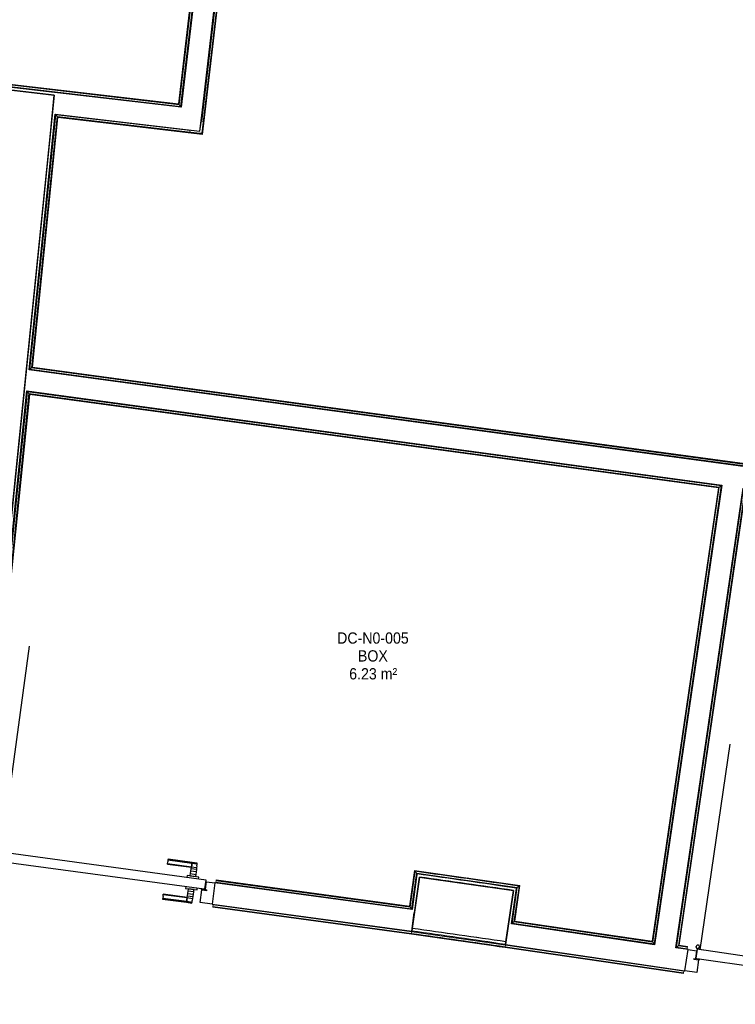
# Model space of a CAD drawing. Header units: millimetres. Extents: x -2845 to 74565, y -36590 to 13748.
# Tile 22 of 37: x 47525 to 50703, y -22178 to -17807. Entities that reach past the tile are written whole.
import ezdxf

# ---------------------------------------------------------------- set-up
doc = ezdxf.new("R2010")
doc.units = ezdxf.units.MM
for name, color, linetype, lineweight in [('A-DETL-GENF', 7, 'Continuous', 18), ('A-DOOR', 7, 'Continuous', 25), ('A-FLOR', 7, 'Continuous', 25), ('A-FLOR-HRAL', 7, 'Continuous', 18), ('A-WALL', 7, 'Continuous', 25), ('ESPACE', 7, 'Continuous', 30), ('I-WALL', 7, 'Continuous', 25), ('Q-SPCQ', 7, 'Continuous', 18)]:
    doc.layers.add(name, color=color, linetype=linetype, lineweight=lineweight)
doc.styles.add('Arial_3', font='arial.ttf', dxfattribs={"width": 0.9, "height": 50})

# ---------------------------------------------------------------- blocks, each defined once
blk = doc.blocks.new('B02_DC_STR_rvt-1-2021_015_1111_DCE_1_50_N0 FINI_CFO_CDC')
at = {"layer": 'A-WALL'}
for p, q in [((-3868.7, -21612.9), (-3900.9, -21840.7)), ((-3484.3, -21900), (-3451.6, -21672.3))]:
    blk.add_line(p, q, dxfattribs=at)
for radius in [184668.5, 184438.5]:
    blk.add_arc((-29704.5, -204465.3), radius, 81.827018, 81.957738, dxfattribs=at)
at = {"layer": 'I-WALL'}
for p, q in [((-5490.2, -18142.6), (-7325.9, -17927.6)), ((-5507.4, -18311.7), (-5490.2, -18142.6)), ((-5873.5, -21901), (-5507.4, -18311.7))]:
    blk.add_line(p, q, dxfattribs=at)
blk = doc.blocks.new('PRT_SIMPLE_HUI_58x68x48 - PRT_BOIS_1V_930x2040x40-552384-2021_015_1111_DCE_1_50_N0 FINI_CFO_CDC')
at = {"layer": 'A-DETL-GENF', "lineweight": 25}
h = blk.add_hatch(color=256, dxfattribs=at)
h.paths.add_polyline_path([(-483.8, -9.7), (-485.1, -11.7), (-496.5, -13.2), (-500.5, -13.7), (-500.5, -14.5), (-495.1, -14.4), (-483.8, -12.8), (-483.8, -10.4)])
h.paths.add_polyline_path([(-508.5, -8), (-508, -11.5), (-502, -11.1), (-502.2, -10.2), (-505.2, -10.2), (-505.2, -9.3), (-488.3, -9.5), (-485.1, -10.6), (-483.8, -9.7), (-488.9, -8), (-505.4, -8)])
h = blk.add_hatch(color=256, dxfattribs=at)
h.paths.add_polyline_path([(413.8, -9.7), (413.8, -12.8), (426.2, -14.5), (430.5, -14.5), (430.3, -13.2), (425.8, -13.2), (415.1, -11.7), (414.5, -10.7)])
h.paths.add_polyline_path([(418.5, -8), (413.8, -9.7), (415.1, -10.6), (418.7, -9.3), (435.2, -9.8), (435.2, -10.2), (432, -10.7), (432, -11.5), (438.5, -11.5), (438.5, -8), (418.5, -8)])
at = {"layer": 'A-DETL-GENF'}
for p, q in [((-488.5, -8), (-508.5, -8)), ((-508.5, -8), (-508.5, -11.5)), ((-508.5, -11.5), (-502, -11.5)), ((-505.2, -10.2), (-505.2, -9.3)), ((-505.2, -9.3), (-488.7, -9.3)), ((-502, -10.2), (-505.2, -10.2)), ((-502, -11.5), (-502, -10.2)), ((-496.1, -13.2), (-500.5, -13.2)), ((-500.5, -13.2), (-500.5, -14.5)), ((-500.5, -14.5), (-496, -14.5)), ((-485.1, -11.7), (-496.1, -13.2)), ((-496, -14.5), (-483.8, -12.8)), ((-488.7, -9.3), (-485.1, -10.6)), ((-483.8, -9.7), (-488.5, -8)), ((-485.1, -10.6), (-485.1, -11.7)), ((-483.8, -12.8), (-483.8, -9.7)), ((418.5, -8), (413.8, -9.7)), ((413.8, -9.7), (413.8, -12.8)), ((413.8, -12.8), (426, -14.5)), ((415.1, -10.6), (418.7, -9.3)), ((415.1, -11.7), (415.1, -10.6)), ((426.1, -13.2), (415.1, -11.7)), ((438.5, -8), (418.5, -8)), ((418.7, -9.3), (435.2, -9.3)), ((426, -14.5), (430.5, -14.5)), ((430.5, -13.2), (426.1, -13.2)), ((430.5, -14.5), (430.5, -13.2)), ((435.2, -10.2), (432, -10.2)), ((432, -10.2), (432, -11.5)), ((432, -11.5), (438.5, -11.5)), ((435.2, -9.3), (435.2, -10.2)), ((438.5, -11.5), (438.5, -8))]:
    blk.add_line(p, q, dxfattribs=at)
at = {"layer": 'A-DOOR'}
for p, q in [((-427.1, 55), (-450.6, 55)), ((-450.6, 55), (-450.6, 54.5)), ((-450.6, 54.5), (-450.6, 50.4)), ((-427.1, 54.5), (-450.6, 54.5)), ((-450.6, 50.4), (-450.6, 43.3)), ((-427.1, 50.4), (-450.6, 50.4)), ((-319.6, 55), (-427.1, 55)), ((-427.1, 55), (-427.1, 54.5)), ((-427.1, 54.5), (-427.1, 55)), ((-427.1, 54.5), (-427.1, 50.4)), ((-319.6, 54.5), (-427.1, 54.5)), ((-427.1, 50.4), (-427.1, 54.5)), ((-427.1, 50.4), (-427.1, 43.3)), ((-319.6, 50.4), (-427.1, 50.4)), ((-427.1, 43.3), (-427.1, 50.4)), ((-319.6, 54.5), (-319.6, 55)), ((-319.6, 50.4), (-319.6, 54.5)), ((-319.6, 43.3), (-319.6, 50.4)), ((-450.6, 34), (-450.6, 43.3)), ((-450.6, 25.6), (-450.6, 34)), ((-427.1, 34), (-450.6, 34)), ((-450.6, 15.2), (-450.6, 25.6)), ((-427.1, 25.6), (-450.6, 25.6)), ((-450.6, 4.4), (-450.6, 15.2)), ((-427.1, 15.2), (-450.6, 15.2)), ((-450.6, -4), (-450.6, 4.4)), ((-450.6, 4.4), (-427.1, 4.4)), ((-427.1, 34), (-427.1, 43.3)), ((-427.1, 43.3), (-427.1, 34)), ((-427.1, 32.8), (-427.1, 34)), ((-319.6, 34), (-427.1, 34)), ((-427.1, 34), (-427.1, 25.6)), ((-427.1, 32.8), (-319.6, 32.8)), ((-427.1, 25.6), (-427.1, 15.2)), ((-427.1, 15.2), (-427.1, 4.4)), ((-427.1, 4.4), (-427.1, -4)), ((-319.6, 43.3), (-319.6, 34)), ((-319.6, 34), (-319.6, 32.8)), ((-499.5, -14.5), (-499.5, -54.5)), ((426, -14.5), (-496, -14.5)), ((-465.6, -5.5), (-465.6, -14.5)), ((-413.4, -5.5), (-465.6, -5.5)), ((-450.6, -4), (-450.6, -5)), ((-450.6, -5), (-427.1, -5)), ((-427.1, -5), (-427.1, -4)), ((-413.4, -14.5), (-413.4, -5.5)), ((430.5, -54.5), (430.5, -14.5)), ((-499.5, -54.5), (430.5, -54.5)), ((-465.6, -54.5), (-465.6, -63.5)), ((-465.6, -63.5), (-413.4, -63.5)), ((-427.1, -64), (-450.6, -64)), ((-450.6, -64), (-450.6, -65)), ((-450.6, -73.4), (-450.6, -65)), ((-450.6, -84.2), (-450.6, -73.4)), ((-427.1, -73.4), (-450.6, -73.4)), ((-450.6, -94.6), (-450.6, -84.2)), ((-450.6, -84.2), (-427.1, -84.2)), ((-427.1, -65), (-427.1, -64)), ((-427.1, -65), (-427.1, -73.4)), ((-427.1, -73.4), (-427.1, -84.2)), ((-427.1, -84.2), (-427.1, -94.6)), ((-413.4, -63.5), (-413.4, -54.5)), ((417, -54.5), (417, -977.5)), ((-450.6, -103), (-450.6, -94.6)), ((-450.6, -94.6), (-427.1, -94.6)), ((-450.6, -112.3), (-450.6, -103)), ((-450.6, -103), (-427.1, -103)), ((-450.6, -112.3), (-450.6, -119.4)), ((-450.6, -119.4), (-450.6, -123.5)), ((-450.6, -119.4), (-427.1, -119.4)), ((-450.6, -123.5), (-450.6, -124)), ((-450.6, -123.5), (-427.1, -123.5)), ((-450.6, -124), (-427.1, -124)), ((-427.1, -94.6), (-427.1, -103)), ((-427.1, -103), (-427.1, -101.8)), ((-319.6, -101.8), (-427.1, -101.8)), ((-427.1, -112.3), (-427.1, -103)), ((-427.1, -103), (-319.6, -103)), ((-427.1, -103), (-427.1, -112.3)), ((-427.1, -112.3), (-427.1, -119.4)), ((-427.1, -119.4), (-427.1, -112.3)), ((-427.1, -119.4), (-427.1, -123.5)), ((-427.1, -119.4), (-319.6, -119.4)), ((-427.1, -123.5), (-427.1, -119.4)), ((-427.1, -123.5), (-427.1, -124)), ((-427.1, -123.5), (-319.6, -123.5)), ((-427.1, -124), (-427.1, -123.5)), ((-427.1, -124), (-319.6, -124)), ((-319.6, -101.8), (-319.6, -103)), ((-319.6, -103), (-319.6, -112.3)), ((-319.6, -119.4), (-319.6, -112.3)), ((-319.6, -123.5), (-319.6, -119.4)), ((-319.6, -124), (-319.6, -123.5))]:
    blk.add_line(p, q, dxfattribs=at)
for radius, start, end in [(9.12, 155.8208, 180), (9.12, 180, 203.8417), (7.5, 360, 180), (7.5, 180, 360), (7.5, 180, 240), (7.5, 135, 165), (9.12, 111.9887, 120), (9.12, 240, 248.0113), (7.5, 60, 120), (7.5, 270, 0), (9.12, 60, 65.9288), (7.5, 0, 30), (9.12, 0, 24.1792)]:
    blk.add_arc((429, -65.5), radius, start, end, dxfattribs=at)
at = {"layer": 'Q-SPCQ'}
for p, q in [((430.5, -40.5), (430.5, -54.5)), ((430.5, -54.5), (403.5, -54.5))]:
    blk.add_line(p, q, dxfattribs=at)
blk = doc.blocks.new('PRT_SIMPLE_HUI_58x68x48 - PRT_BOIS_1V_930x2040x40-552386-2021_015_1111_DCE_1_50_N0 FINI_CFO_CDC')
at = {"layer": 'A-DETL-GENF', "lineweight": 25}
h = blk.add_hatch(color=256, dxfattribs=at)
h.paths.add_polyline_path([(-483.8, -9.7), (-485.1, -11.7), (-496.2, -13.2), (-500.5, -13.2), (-500.5, -14.5), (-495.9, -14.5), (-483.8, -12.8), (-483.8, -10.4)])
h.paths.add_polyline_path([(-508.5, -8), (-508, -11.5), (-502, -11.2), (-502.2, -10.2), (-505.2, -10.2), (-505.2, -9.3), (-488.3, -9.5), (-485.1, -10.6), (-483.8, -9.7), (-488.9, -8), (-505.4, -8)])
h = blk.add_hatch(color=256, dxfattribs=at)
h.paths.add_polyline_path([(413.8, -9.7), (413.8, -12.8), (426.2, -14.5), (430.5, -14.5), (430.3, -13.2), (425.8, -13.2), (415.1, -11.7), (414.5, -10.7)])
h.paths.add_polyline_path([(418.5, -8), (413.8, -9.7), (415.1, -10.6), (418.7, -9.3), (435.2, -9.8), (435.2, -10.2), (432, -10.7), (432, -11.5), (438.5, -11.5), (438.5, -8), (418.5, -8)])
at = {"layer": 'A-DETL-GENF'}
for p, q in [((-488.5, -8), (-508.5, -8)), ((-508.5, -8), (-508.5, -11.5)), ((-508.5, -11.5), (-502, -11.5)), ((-505.2, -10.2), (-505.2, -9.3)), ((-505.2, -9.3), (-488.7, -9.3)), ((-502, -10.2), (-505.2, -10.2)), ((-502, -11.5), (-502, -10.2)), ((-496.1, -13.2), (-500.5, -13.2)), ((-500.5, -13.2), (-500.5, -14.5)), ((-500.5, -14.5), (-496, -14.5)), ((-485.1, -11.7), (-496.1, -13.2)), ((-496, -14.5), (-483.8, -12.8)), ((-488.7, -9.3), (-485.1, -10.6)), ((-483.8, -9.7), (-488.5, -8)), ((-485.1, -10.6), (-485.1, -11.7)), ((-483.8, -12.8), (-483.8, -9.7)), ((418.5, -8), (413.8, -9.7)), ((413.8, -9.7), (413.8, -12.8)), ((413.8, -12.8), (426, -14.5)), ((415.1, -10.6), (418.7, -9.3)), ((415.1, -11.7), (415.1, -10.6)), ((426.1, -13.2), (415.1, -11.7)), ((438.5, -8), (418.5, -8)), ((418.7, -9.3), (435.2, -9.3)), ((426, -14.5), (430.5, -14.5)), ((430.5, -13.2), (426.1, -13.2)), ((430.5, -14.5), (430.5, -13.2)), ((435.2, -10.2), (432, -10.2)), ((432, -10.2), (432, -11.5)), ((432, -11.5), (438.5, -11.5)), ((435.2, -9.3), (435.2, -10.2)), ((438.5, -11.5), (438.5, -8))]:
    blk.add_line(p, q, dxfattribs=at)
at = {"layer": 'A-DOOR'}
for p, q in [((-427.1, 55), (-450.6, 55)), ((-450.6, 55), (-450.6, 54.5)), ((-450.6, 54.5), (-450.6, 50.4)), ((-427.1, 54.5), (-450.6, 54.5)), ((-450.6, 50.4), (-450.6, 43.3)), ((-427.1, 50.4), (-450.6, 50.4)), ((-319.6, 55), (-427.1, 55)), ((-427.1, 55), (-427.1, 54.5)), ((-427.1, 54.5), (-427.1, 55)), ((-427.1, 54.5), (-427.1, 50.4)), ((-319.6, 54.5), (-427.1, 54.5)), ((-427.1, 50.4), (-427.1, 54.5)), ((-427.1, 50.4), (-427.1, 43.3)), ((-319.6, 50.4), (-427.1, 50.4)), ((-427.1, 43.3), (-427.1, 50.4)), ((-319.6, 54.5), (-319.6, 55)), ((-319.6, 50.4), (-319.6, 54.5)), ((-319.6, 43.3), (-319.6, 50.4)), ((-450.6, 34), (-450.6, 43.3)), ((-450.6, 25.6), (-450.6, 34)), ((-427.1, 34), (-450.6, 34)), ((-450.6, 15.2), (-450.6, 25.6)), ((-427.1, 25.6), (-450.6, 25.6)), ((-450.6, 4.4), (-450.6, 15.2)), ((-427.1, 15.2), (-450.6, 15.2)), ((-450.6, -4), (-450.6, 4.4)), ((-450.6, 4.4), (-427.1, 4.4)), ((-427.1, 34), (-427.1, 43.3)), ((-427.1, 43.3), (-427.1, 34)), ((-427.1, 32.8), (-427.1, 34)), ((-319.6, 34), (-427.1, 34)), ((-427.1, 34), (-427.1, 25.6)), ((-427.1, 32.8), (-319.6, 32.8)), ((-427.1, 25.6), (-427.1, 15.2)), ((-427.1, 15.2), (-427.1, 4.4)), ((-427.1, 4.4), (-427.1, -4)), ((-319.6, 43.3), (-319.6, 34)), ((-319.6, 34), (-319.6, 32.8)), ((-499.5, -14.5), (-499.5, -54.5)), ((426, -14.5), (-496, -14.5)), ((-465.6, -5.5), (-465.6, -14.5)), ((-413.4, -5.5), (-465.6, -5.5)), ((-450.6, -4), (-450.6, -5)), ((-450.6, -5), (-427.1, -5)), ((-427.1, -5), (-427.1, -4)), ((-413.4, -14.5), (-413.4, -5.5)), ((430.5, -54.5), (430.5, -14.5)), ((-499.5, -54.5), (430.5, -54.5)), ((-465.6, -54.5), (-465.6, -63.5)), ((-465.6, -63.5), (-413.4, -63.5)), ((-427.1, -64), (-450.6, -64)), ((-450.6, -64), (-450.6, -65)), ((-450.6, -73.4), (-450.6, -65)), ((-450.6, -84.2), (-450.6, -73.4)), ((-427.1, -73.4), (-450.6, -73.4)), ((-450.6, -94.6), (-450.6, -84.2)), ((-450.6, -84.2), (-427.1, -84.2)), ((-427.1, -65), (-427.1, -64)), ((-427.1, -65), (-427.1, -73.4)), ((-427.1, -73.4), (-427.1, -84.2)), ((-427.1, -84.2), (-427.1, -94.6)), ((-413.4, -63.5), (-413.4, -54.5)), ((417, -54.5), (417, -977.5)), ((-450.6, -103), (-450.6, -94.6)), ((-450.6, -94.6), (-427.1, -94.6)), ((-450.6, -112.3), (-450.6, -103)), ((-450.6, -103), (-427.1, -103)), ((-450.6, -112.3), (-450.6, -119.4)), ((-450.6, -119.4), (-450.6, -123.5)), ((-450.6, -119.4), (-427.1, -119.4)), ((-450.6, -123.5), (-450.6, -124)), ((-450.6, -123.5), (-427.1, -123.5)), ((-450.6, -124), (-427.1, -124)), ((-427.1, -94.6), (-427.1, -103)), ((-427.1, -103), (-427.1, -101.8)), ((-319.6, -101.8), (-427.1, -101.8)), ((-427.1, -112.3), (-427.1, -103)), ((-427.1, -103), (-319.6, -103)), ((-427.1, -103), (-427.1, -112.3)), ((-427.1, -112.3), (-427.1, -119.4)), ((-427.1, -119.4), (-427.1, -112.3)), ((-427.1, -119.4), (-427.1, -123.5)), ((-427.1, -119.4), (-319.6, -119.4)), ((-427.1, -123.5), (-427.1, -119.4)), ((-427.1, -123.5), (-427.1, -124)), ((-427.1, -123.5), (-319.6, -123.5)), ((-427.1, -124), (-427.1, -123.5)), ((-427.1, -124), (-319.6, -124)), ((-319.6, -101.8), (-319.6, -103)), ((-319.6, -103), (-319.6, -112.3)), ((-319.6, -119.4), (-319.6, -112.3)), ((-319.6, -123.5), (-319.6, -119.4)), ((-319.6, -124), (-319.6, -123.5))]:
    blk.add_line(p, q, dxfattribs=at)
for radius, start, end in [(9.12, 155.8208, 180), (9.12, 180, 204.1792), (7.5, 360, 180), (7.5, 180, 360), (7.5, 180, 240), (7.5, 135, 165), (9.12, 111.9887, 120), (9.12, 240, 248.0113), (7.5, 60, 120), (7.5, 270, 299.3666), (9.12, 60, 68.0113), (7.5, 300, 0), (7.5, 0, 30), (9.12, 0, 24.1792)]:
    blk.add_arc((429, -65.5), radius, start, end, dxfattribs=at)
at = {"layer": 'Q-SPCQ'}
for p, q in [((430.5, -40.5), (430.5, -54.5)), ((430.5, -54.5), (403.5, -54.5))]:
    blk.add_line(p, q, dxfattribs=at)
blk = doc.blocks.new('Garde-corps - Garde-corps-505843-2021_015_1111_DCE_1_50_N0 FINI_CFO_CDC')
at = {"layer": 'A-FLOR-HRAL'}
for p, q in [((-4600.3, -15294.7), (-4938.3, -18181)), ((-4598.5, -15293.3), (-4936.9, -18182.8)), ((-4596.6, -15291.7), (-4935.4, -18184.8)), ((-4588.7, -15285.5), (-4929.1, -18192.7)), ((-4938.3, -18181), (-7517.9, -17878.9)), ((-4936.9, -18182.8), (-7516.5, -17880.7)), ((-4935.4, -18184.8), (-7514.9, -17882.7)), ((-4929.1, -18192.7), (-7508.6, -17890.6)), ((-4935.4, -18184.8), (-4929.1, -18192.7))]:
    blk.add_line(p, q, dxfattribs=at)
for points, knots in [([(-4938.3, -18181), (-4938.3, -18181), (-4938.3, -18181), (-4938.2, -18181.2), (-4938.1, -18181.3), (-4937.9, -18181.5), (-4937.8, -18181.7), (-4937.7, -18181.8), (-4937.6, -18182), (-4937.4, -18182.1), (-4937.3, -18182.2), (-4937.2, -18182.4), (-4937.1, -18182.5), (-4937, -18182.7), (-4936.9, -18182.8), (-4936.9, -18182.8)], [0.1, 0.1, 0.1, 0.1, 0.2, 0.3, 0.4, 0.475, 0.55, 0.6, 0.65, 0.7, 0.75, 0.8, 0.85, 0.9, 1, 1, 1, 1]), ([(-4929.1, -18192.7), (-4929.1, -18192.7), (-4929.1, -18192.7), (-4928.9, -18192.9), (-4928.8, -18193.1), (-4928.6, -18193.3), (-4928.5, -18193.5), (-4928.3, -18193.7), (-4928.1, -18194), (-4927.8, -18194.3), (-4927.6, -18194.5), (-4927.4, -18194.8), (-4927.1, -18195.3), (-4926.7, -18195.7), (-4926.5, -18196)], [0, 0, 0, 0, 0.166667, 0.25, 0.333333, 0.416667, 0.458333, 0.5, 0.583333, 0.666667, 0.708333, 0.75, 0.833333, 1, 1, 1, 1])]:
    blk.add_open_spline(points, degree=3, knots=knots, dxfattribs=at)
blk = doc.blocks.new('Garde-corps - Garde-corps-506028-2021_015_1111_DCE_1_50_N0 FINI_CFO_CDC')
at = {"layer": 'A-FLOR-HRAL'}
for p, q in [((-4835.2, -18259), (-4488.4, -15297.9)), ((-4834.3, -18312.6), (-4482.2, -15305.8)), ((-4832.8, -18314.6), (-4480.6, -15307.8)), ((-4831.3, -18316.4), (-4479.2, -15309.6)), ((-5598.6, -19358), (-5483.4, -18229.4)), ((-5590.8, -19351.9), (-5477.1, -18237.4)), ((-5588.9, -19350.4), (-5475.5, -18239.3)), ((-5587.1, -19348.9), (-5474.1, -18241.1)), ((-5483.4, -18229.4), (-4886.2, -18299.4)), ((-5477.1, -18237.4), (-5483.4, -18229.4)), ((-5477.1, -18237.4), (-4834.3, -18312.6)), ((-5475.5, -18239.3), (-4832.8, -18314.6)), ((-5474.1, -18241.1), (-4831.3, -18316.4)), ((-4834.3, -18312.6), (-4837, -18309.2)), ((-5590.8, -19351.9), (-5598.6, -19358)), ((-181.9, -20091.9), (-5598.6, -19358)), ((-180.3, -20084.9), (-5590.8, -19351.9)), ((-158.4, -20086.1), (-5588.9, -19350.4)), ((-158.2, -20084.5), (-5587.1, -19348.9))]:
    blk.add_line(p, q, dxfattribs=at)
for points, knots in [([(-5483.4, -18229.4), (-5483.4, -18229.4), (-5483.5, -18229.4), (-5483.6, -18229.2), (-5483.8, -18229), (-5483.9, -18228.8), (-5484.1, -18228.6), (-5484.3, -18228.4), (-5484.5, -18228.1), (-5484.7, -18227.8), (-5484.9, -18227.6), (-5485.1, -18227.3), (-5485.5, -18226.8), (-5485.9, -18226.4), (-5486.1, -18226.1)], [0, 0, 0, 0, 0.166667, 0.25, 0.333333, 0.416667, 0.458333, 0.5, 0.583333, 0.666667, 0.708333, 0.75, 0.833333, 1, 1, 1, 1]), ([(-5474.1, -18241.1), (-5474.1, -18241.1), (-5474.1, -18241.1), (-5474.2, -18241), (-5474.3, -18240.8), (-5474.5, -18240.6), (-5474.6, -18240.4), (-5474.7, -18240.3), (-5474.8, -18240.1), (-5474.9, -18240), (-5475.1, -18239.9), (-5475.2, -18239.7), (-5475.3, -18239.6), (-5475.4, -18239.5), (-5475.5, -18239.4), (-5475.5, -18239.3)], [0.1, 0.1, 0.1, 0.1, 0.2, 0.3, 0.4, 0.475, 0.55, 0.6, 0.65, 0.7, 0.75, 0.8, 0.85, 0.9, 1, 1, 1, 1]), ([(-4831.3, -18316.4), (-4831.3, -18316.4), (-4831.4, -18316.4), (-4831.5, -18316.2), (-4831.6, -18316.1), (-4831.7, -18315.9), (-4831.9, -18315.7), (-4832, -18315.6), (-4832.1, -18315.4), (-4832.2, -18315.3), (-4832.3, -18315.1), (-4832.4, -18315), (-4832.5, -18314.9), (-4832.6, -18314.7), (-4832.7, -18314.6), (-4832.8, -18314.6)], [0.1, 0.1, 0.1, 0.1, 0.2, 0.3, 0.4, 0.475, 0.55, 0.6, 0.65, 0.7, 0.75, 0.8, 0.85, 0.9, 1, 1, 1, 1]), ([(-5598.6, -19358), (-5598.6, -19358), (-5598.6, -19358), (-5598.8, -19358.2), (-5599, -19358.3), (-5599.2, -19358.5), (-5599.4, -19358.6), (-5599.6, -19358.8), (-5599.8, -19359), (-5600.1, -19359.2), (-5600.4, -19359.4), (-5600.6, -19359.6), (-5601.1, -19360), (-5601.5, -19360.4), (-5601.8, -19360.6)], [0, 0, 0, 0, 0.166667, 0.25, 0.333333, 0.416667, 0.458333, 0.5, 0.583333, 0.666667, 0.708333, 0.75, 0.833333, 1, 1, 1, 1]), ([(-5587.1, -19348.9), (-5587.1, -19349), (-5587.1, -19349), (-5587.2, -19349.1), (-5587.4, -19349.2), (-5587.6, -19349.3), (-5587.7, -19349.5), (-5587.9, -19349.6), (-5588, -19349.7), (-5588.2, -19349.8), (-5588.3, -19349.9), (-5588.4, -19350), (-5588.5, -19350.1), (-5588.7, -19350.2), (-5588.8, -19350.3), (-5588.9, -19350.4)], [0.1, 0.1, 0.1, 0.1, 0.2, 0.3, 0.4, 0.475, 0.55, 0.6, 0.65, 0.7, 0.75, 0.8, 0.85, 0.9, 1, 1, 1, 1])]:
    blk.add_open_spline(points, degree=3, knots=knots, dxfattribs=at)
blk = doc.blocks.new('Garde-corps - Garde-corps-506445-2021_015_1111_DCE_1_50_N0 FINI_CFO_CDC')
at = {"layer": 'A-FLOR-HRAL'}
for p, q in [((-5816.5, -21494.9), (-5608.8, -19458.5)), ((-5808.7, -21488.7), (-5602.5, -19466.6)), ((-5806.8, -21487.2), (-5600.9, -19468.6)), ((-5805, -21485.8), (-5599.4, -19470.4)), ((-5608.8, -19458.5), (-2529.2, -19875.8)), ((-5602.5, -19466.6), (-5608.8, -19458.5)), ((-5602.5, -19466.6), (-2537.3, -19881.9)), ((-5600.9, -19468.6), (-2539.3, -19883.3)), ((-5599.4, -19470.4), (-2541.2, -19884.8)), ((-2541.2, -19884.8), (-2835.5, -21897.8)), ((-2539.3, -19883.3), (-2834.1, -21899.7)), ((-2537.3, -19881.9), (-2832.7, -21901.7)), ((-2529.2, -19875.8), (-2826.6, -21909.8)), ((-2537.3, -19881.9), (-2529.2, -19875.8)), ((-3890.9, -21583.5), (-3912.4, -21742.2)), ((-3889.5, -21585.4), (-3911, -21744.1)), ((-3888, -21587.4), (-3909.5, -21746)), ((-3422.1, -21650.3), (-3890.9, -21583.5)), ((-4772.5, -21636.3), (-4771.5, -21629.2)), ((-4771.5, -21629.2), (-4771.3, -21627.5)), ((-3909.5, -21746), (-4771.5, -21629.2)), ((-4771.1, -21625.9), (-4771.3, -21627.5)), ((-3911, -21744.1), (-4771.3, -21627.5)), ((-3912.4, -21742.2), (-4771.1, -21625.9)), ((-3881.9, -21595.4), (-3903.4, -21754)), ((-3434, -21659.2), (-3881.9, -21595.4)), ((-3870, -21597.1), (-3881.9, -21595.4)), ((-3805.7, -21609.2), (-3879.4, -21598.8)), ((-3584.7, -21640.7), (-3732, -21619.7)), ((-3640.7, -21619), (-3656.5, -21616.8)), ((-4772.5, -21636.3), (-4772.9, -21639.3)), ((-3903.4, -21754), (-4772.5, -21636.3)), ((-3437.4, -21661.8), (-3511, -21651.2)), ((-3457.1, -21817.6), (-3434, -21659.2)), ((-3449.1, -21811.6), (-3425.9, -21653.2)), ((-3447.1, -21810.1), (-3423.9, -21651.7)), ((-3434, -21659.2), (-3445.9, -21657.5)), ((-3445.2, -21808.7), (-3422.1, -21650.3)), ((-3909.5, -21746), (-3903.4, -21754)), ((-2834.1, -21899.7), (-3447.1, -21810.1)), ((-2835.5, -21897.8), (-3445.2, -21808.7)), ((-3449.1, -21811.6), (-3457.1, -21817.6)), ((-2826.6, -21909.8), (-3457.1, -21817.6)), ((-2832.7, -21901.7), (-3449.1, -21811.6)), ((-2832.7, -21901.7), (-2826.6, -21909.8))]:
    blk.add_line(p, q, dxfattribs=at)
at = {"layer": 'A-FLOR-HRAL', "flags": 128}
for points in [[(-3890.9, -21583.5), (-3890.9, -21583.5), (-3890.9, -21583.6), (-3890.7, -21583.8), (-3890.6, -21584), (-3890.4, -21584.2), (-3890.2, -21584.5), (-3890, -21584.7), (-3889.9, -21584.9), (-3889.7, -21585.2), (-3889.5, -21585.4)], [(-3888, -21587.4), (-3885, -21591.4), (-3881.9, -21595.4)], [(-3881.9, -21595.4), (-3881.8, -21595.5), (-3881.6, -21595.9), (-3881.2, -21596.3), (-3880.8, -21596.9), (-3880.3, -21597.5), (-3879.9, -21598.2), (-3879.4, -21598.8)], [(-3425.9, -21653.2), (-3429.9, -21656.2), (-3434, -21659.2)]]:
    blk.add_lwpolyline(points, dxfattribs=at)
at = {"layer": 'A-FLOR-HRAL'}
for radius, start, end in [(184692.9, 81.819426, 81.96532), (184691.2, 81.819967, 81.964777)]:
    blk.add_arc((-29704.5, -204465.3), radius, start, end, dxfattribs=at)
for points, knots in [([(-5608.8, -19458.5), (-5608.8, -19458.5), (-5608.9, -19458.5), (-5609, -19458.3), (-5609.2, -19458.1), (-5609.3, -19457.9), (-5609.5, -19457.7), (-5609.6, -19457.5), (-5609.8, -19457.2), (-5610.1, -19456.9), (-5610.3, -19456.6), (-5610.5, -19456.4), (-5610.9, -19455.9), (-5611.2, -19455.4), (-5611.5, -19455.1)], [0, 0, 0, 0, 0.166667, 0.25, 0.333333, 0.416667, 0.458333, 0.5, 0.583333, 0.666667, 0.708333, 0.75, 0.833333, 1, 1, 1, 1]), ([(-5599.4, -19470.4), (-5599.5, -19470.4), (-5599.5, -19470.4), (-5599.6, -19470.2), (-5599.7, -19470.1), (-5599.9, -19469.9), (-5600, -19469.8), (-5600.1, -19469.6), (-5600.2, -19469.5), (-5600.3, -19469.4), (-5600.4, -19469.2), (-5600.5, -19469.1), (-5600.6, -19468.9), (-5600.8, -19468.7), (-5600.9, -19468.6), (-5600.9, -19468.6)], [0.1, 0.1, 0.1, 0.1, 0.2, 0.3, 0.4, 0.475, 0.525, 0.575, 0.625, 0.675, 0.725, 0.775, 0.825, 0.9, 1, 1, 1, 1]), ([(-2541.2, -19884.8), (-2541.1, -19884.8), (-2541.1, -19884.7), (-2541, -19884.6), (-2540.8, -19884.5), (-2540.6, -19884.4), (-2540.5, -19884.2), (-2540.3, -19884.1), (-2540.2, -19884), (-2540, -19883.9), (-2539.9, -19883.8), (-2539.7, -19883.7), (-2539.6, -19883.6), (-2539.4, -19883.5), (-2539.3, -19883.4), (-2539.3, -19883.3)], [0.1, 0.1, 0.1, 0.1, 0.2, 0.3, 0.4, 0.475, 0.55, 0.6, 0.65, 0.7, 0.75, 0.8, 0.85, 0.9, 1, 1, 1, 1]), ([(-2529.2, -19875.8), (-2529.2, -19875.8), (-2529.2, -19875.7), (-2529, -19875.6), (-2528.8, -19875.4), (-2528.6, -19875.3), (-2528.4, -19875.1), (-2528.2, -19875), (-2527.9, -19874.8), (-2527.6, -19874.5), (-2527.3, -19874.3), (-2527, -19874.1), (-2526.5, -19873.8), (-2526.1, -19873.4), (-2525.8, -19873.2)], [0, 0, 0, 0, 0.166667, 0.25, 0.333333, 0.416667, 0.458333, 0.5, 0.583333, 0.666667, 0.708333, 0.75, 0.833333, 1, 1, 1, 1]), ([(-3434, -21659.2), (-3434, -21659.2), (-3434, -21659.2), (-3434.1, -21659.3), (-3434.1, -21659.3), (-3434.2, -21659.4), (-3434.3, -21659.4), (-3434.3, -21659.5), (-3434.4, -21659.6), (-3434.6, -21659.6), (-3434.7, -21659.7), (-3434.8, -21659.8), (-3434.9, -21659.9), (-3435.1, -21660), (-3435.2, -21660.1), (-3435.3, -21660.2), (-3435.5, -21660.3), (-3435.6, -21660.4), (-3435.8, -21660.6), (-3436.2, -21660.9), (-3436.7, -21661.3), (-3437.2, -21661.6), (-3437.4, -21661.8)], [0, 0, 0, 0, 0.071429, 0.107143, 0.142857, 0.178571, 0.214286, 0.25, 0.285714, 0.321429, 0.357143, 0.392857, 0.428571, 0.464286, 0.5, 0.535714, 0.571429, 0.607143, 0.642857, 0.714286, 0.857143, 1, 1, 1, 1]), ([(-3422.1, -21650.3), (-3422.1, -21650.3), (-3422.1, -21650.3), (-3422.2, -21650.4), (-3422.3, -21650.5), (-3422.4, -21650.6), (-3422.6, -21650.7), (-3422.8, -21650.9), (-3423, -21651), (-3423.2, -21651.2), (-3423.4, -21651.3), (-3423.7, -21651.5), (-3423.8, -21651.6), (-3423.9, -21651.7)], [0.075, 0.075, 0.075, 0.075, 0.15, 0.2125, 0.275, 0.35, 0.425, 0.5, 0.6, 0.7, 0.775, 0.85, 1, 1, 1, 1]), ([(-3912.4, -21742.2), (-3912.4, -21742.2), (-3912.4, -21742.3), (-3912.3, -21742.4), (-3912.2, -21742.5), (-3912, -21742.7), (-3911.9, -21742.9), (-3911.8, -21743.1), (-3911.7, -21743.2), (-3911.6, -21743.3), (-3911.5, -21743.5), (-3911.4, -21743.6), (-3911.3, -21743.7), (-3911.1, -21743.9), (-3911.1, -21744), (-3911, -21744.1)], [0.1, 0.1, 0.1, 0.1, 0.2, 0.3, 0.4, 0.475, 0.55, 0.6, 0.65, 0.7, 0.75, 0.8, 0.85, 0.9, 1, 1, 1, 1]), ([(-3903.4, -21754), (-3903.4, -21754), (-3903.4, -21754.1), (-3903.2, -21754.3), (-3903.1, -21754.5), (-3902.9, -21754.7), (-3902.8, -21754.9), (-3902.6, -21755.1), (-3902.4, -21755.4), (-3902.2, -21755.7), (-3902, -21755.9), (-3901.8, -21756.2), (-3901.4, -21756.7), (-3901.1, -21757.1), (-3900.9, -21757.4)], [0, 0, 0, 0, 0.166667, 0.25, 0.333333, 0.416667, 0.458333, 0.5, 0.583333, 0.666667, 0.708333, 0.75, 0.833333, 1, 1, 1, 1]), ([(-3445.2, -21808.7), (-3445.2, -21808.7), (-3445.3, -21808.7), (-3445.4, -21808.8), (-3445.6, -21808.9), (-3445.8, -21809.1), (-3445.9, -21809.2), (-3446.1, -21809.3), (-3446.2, -21809.4), (-3446.4, -21809.5), (-3446.5, -21809.6), (-3446.6, -21809.7), (-3446.8, -21809.8), (-3446.9, -21810), (-3447, -21810), (-3447.1, -21810.1)], [0.1, 0.1, 0.1, 0.1, 0.2, 0.3, 0.4, 0.475, 0.55, 0.6, 0.65, 0.7, 0.75, 0.8, 0.85, 0.9, 1, 1, 1, 1]), ([(-3457.1, -21817.6), (-3457.1, -21817.6), (-3457.2, -21817.6), (-3457.4, -21817.8), (-3457.6, -21817.9), (-3457.8, -21818.1), (-3458, -21818.2), (-3458.2, -21818.4), (-3458.5, -21818.6), (-3458.8, -21818.8), (-3459, -21819), (-3459.3, -21819.2), (-3459.8, -21819.6), (-3460.2, -21819.9), (-3460.5, -21820.1)], [0, 0, 0, 0, 0.166667, 0.25, 0.333333, 0.416667, 0.458333, 0.5, 0.583333, 0.666667, 0.708333, 0.75, 0.833333, 1, 1, 1, 1]), ([(-2835.5, -21897.8), (-2835.5, -21897.9), (-2835.5, -21897.9), (-2835.4, -21898), (-2835.3, -21898.2), (-2835.1, -21898.4), (-2835, -21898.5), (-2834.9, -21898.7), (-2834.8, -21898.8), (-2834.7, -21899), (-2834.6, -21899.1), (-2834.5, -21899.3), (-2834.4, -21899.4), (-2834.3, -21899.5), (-2834.2, -21899.7), (-2834.1, -21899.7)], [0.1, 0.1, 0.1, 0.1, 0.2, 0.3, 0.4, 0.475, 0.55, 0.6, 0.65, 0.7, 0.75, 0.8, 0.85, 0.9, 1, 1, 1, 1]), ([(-2826.6, -21909.8), (-2826.6, -21909.8), (-2826.6, -21909.8), (-2826.4, -21910), (-2826.3, -21910.2), (-2826.1, -21910.4), (-2826, -21910.6), (-2825.9, -21910.8), (-2825.6, -21911.1), (-2825.4, -21911.4), (-2825.2, -21911.7), (-2825, -21911.9), (-2824.7, -21912.4), (-2824.3, -21912.9), (-2824.1, -21913.2)], [0, 0, 0, 0, 0.166667, 0.25, 0.333333, 0.416667, 0.458333, 0.5, 0.583333, 0.666667, 0.708333, 0.75, 0.833333, 1, 1, 1, 1])]:
    blk.add_open_spline(points, degree=3, knots=knots, dxfattribs=at)
blk = doc.blocks.new('Garde-corps - Garde-corps-506761-2021_015_1111_DCE_1_50_N0 FINI_CFO_CDC')
at = {"layer": 'A-FLOR-HRAL'}
for p, q in [((-2726.7, -21924.4), (-2429.1, -19889.3)), ((-2718.6, -21918.4), (-2423.1, -19897.3)), ((-2716.6, -21916.9), (-2421.6, -19899.3)), ((-2714.8, -21915.5), (-2420.2, -19901.1)), ((-2718.6, -21918.4), (-2726.7, -21924.4)), ((-2680.2, -21931.2), (-2726.7, -21924.4)), ((-2679.2, -21924.1), (-2718.6, -21918.4)), ((-2678.9, -21922.4), (-2716.6, -21916.9)), ((-2678.7, -21920.8), (-2714.8, -21915.5)), ((-2680.6, -21934.2), (-2680.2, -21931.2)), ((-2679.2, -21924.1), (-2680.2, -21931.2)), ((-2678.9, -21922.4), (-2679.2, -21924.1)), ((-2678.9, -21922.4), (-2678.7, -21920.8))]:
    blk.add_line(p, q, dxfattribs=at)
for points, knots in [([(-2726.7, -21924.4), (-2726.7, -21924.4), (-2726.8, -21924.4), (-2726.9, -21924.6), (-2727.1, -21924.7), (-2727.4, -21924.9), (-2727.5, -21925), (-2727.7, -21925.2), (-2728, -21925.4), (-2728.3, -21925.6), (-2728.6, -21925.8), (-2728.9, -21926), (-2729.4, -21926.4), (-2729.8, -21926.7), (-2730.1, -21926.9)], [0, 0, 0, 0, 0.166667, 0.25, 0.333333, 0.416667, 0.458333, 0.5, 0.583333, 0.666667, 0.708333, 0.75, 0.833333, 1, 1, 1, 1]), ([(-2714.8, -21915.5), (-2714.8, -21915.5), (-2714.8, -21915.5), (-2714.9, -21915.6), (-2715.1, -21915.8), (-2715.3, -21915.9), (-2715.5, -21916), (-2715.6, -21916.1), (-2715.8, -21916.2), (-2715.9, -21916.3), (-2716, -21916.5), (-2716.2, -21916.6), (-2716.3, -21916.6), (-2716.5, -21916.8), (-2716.6, -21916.8), (-2716.6, -21916.9)], [0.1, 0.1, 0.1, 0.1, 0.2, 0.3, 0.4, 0.475, 0.55, 0.6, 0.65, 0.7, 0.75, 0.8, 0.85, 0.9, 1, 1, 1, 1])]:
    blk.add_open_spline(points, degree=3, knots=knots, dxfattribs=at)
blk = doc.blocks.new('Garde-corps - Garde-corps-511339-2021_015_1111_DCE_1_50_N0 FINI_CFO_CDC')
at = {"layer": 'A-FLOR-HRAL'}
for p, q in [((-4786.2, -21745.3), (-4786.4, -21747)), ((-4786.4, -21747), (-3904.5, -21866.4)), ((-4786.2, -21745.3), (-4786, -21743.6)), ((-4786.2, -21745.3), (-3904.2, -21864.8)), ((-4786, -21743.6), (-4785, -21736.5)), ((-4786, -21743.6), (-3904, -21863.1)), ((-4784.6, -21733.6), (-4785, -21736.5)), ((-4785, -21736.5), (-3903.1, -21856)), ((-3904.5, -21866.4), (-3488.3, -21925.7)), ((-3904.5, -21866.4), (-3904.5, -21866.4)), ((-3903.1, -21856), (-3486.8, -21915.3)), ((-3903.1, -21856), (-3891.6, -21857.6)), ((-3498.3, -21913.7), (-3486.8, -21915.3)), ((-3488.1, -21924.1), (-3488.3, -21925.7)), ((-3488.3, -21925.7), (-2696.7, -22041.5)), ((-3488.1, -21924.1), (-2696.5, -22039.8)), ((-3487.8, -21922.4), (-3486.8, -21915.3)), ((-3487.8, -21922.4), (-2696.2, -22038.1)), ((-3486.6, -21913.8), (-3486.8, -21915.3)), ((-3486.8, -21915.3), (-2695.2, -22031.1)), ((-3486.5, -21913.1), (-3486.6, -21913.8)), ((-3486.4, -21912.3), (-3486.5, -21913.1)), ((-2695.2, -22031.1), (-2694.8, -22028.1)), ((-2696.7, -22041.5), (-2696.5, -22039.8)), ((-2696.2, -22038.1), (-2696.5, -22039.8)), ((-2695.2, -22031.1), (-2696.2, -22038.1))]:
    blk.add_line(p, q, dxfattribs=at)
at = {"layer": 'A-FLOR-HRAL', "flags": 128}
for points in [[(-3903.1, -21856), (-3903, -21855.9), (-3903, -21855.7), (-3903, -21855.4), (-3902.9, -21854.9), (-3902.8, -21854.3), (-3902.7, -21853.7), (-3902.7, -21853)], [(-3904.5, -21866.4), (-3904.5, -21866.4), (-3904.5, -21866.3), (-3904.4, -21866.2), (-3904.4, -21865.9), (-3904.4, -21865.6), (-3904.3, -21865.3), (-3904.3, -21865), (-3904.2, -21864.8)], [(-3904, -21863.1), (-3903.5, -21859.5), (-3903.1, -21856)]]:
    blk.add_lwpolyline(points, dxfattribs=at)
at = {"layer": 'A-FLOR-HRAL'}
for radius, end in [(184412.5, 81.957714), (184414.2, 81.957717), (184415.9, 81.95772)]:
    blk.add_arc((-29704.5, -204465.3), radius, 81.827103, end, dxfattribs=at)
blk = doc.blocks.new('1010_PROTECTION  D_ANGLE - 1010_PROTECTION  D_ANGLE-534363-2021_015_1111_DCE_1_50_N0 FINI_CFO_CDC')
at = {"layer": 'Q-SPCQ'}
for p, q in [((-10, 40), (-10, 0)), ((0, 0), (0, 40)), ((40, 0), (0, 0)), ((0, -10), (40, -10))]:
    blk.add_line(p, q, dxfattribs=at)
for centre, radius, start, end in [((-5, 40), 5, 360, 180), ((0, 0), 10, 180, 270), ((40, -5), 5, 270, 90)]:
    blk.add_arc(centre, radius, start, end, dxfattribs=at)
blk = doc.blocks.new('B02_ARC_rvt-1-2021_015_1111_DCE_1_50_N0 FINI_CFO_CDC')
at = {"layer": 'A-FLOR'}
for p, q in [((-4818.9, -21666.3), (-4814.5, -21633.6)), ((-4814.5, -21633.6), (-4776.5, -21638.8)), ((-4842.1, -21725.8), (-4834.6, -21670.2)), ((-4834.4, -21668.9), (-4834.1, -21666.9)), ((-4833.9, -21665.6), (-4833.8, -21664.3)), ((-4820.4, -21666.1), (-4818.9, -21666.3)), ((-4789.2, -21732.9), (-4842.1, -21725.8)), ((-2676, -21934.8), (-2638.1, -21940.4)), ((-2638.1, -21940.4), (-2642.8, -21973)), ((-2642.8, -21973), (-2641.4, -21973.2)), ((-2628.9, -21981.1), (-2637, -22036.5)), ((-2628.4, -21977.7), (-2628.7, -21979.7)), ((-2628, -21975.2), (-2628.2, -21976.5)), ((-2637, -22036.5), (-2689.8, -22028.8))]:
    blk.add_line(p, q, dxfattribs=at)
at = {"layer": 'A-WALL'}
for p, q in [((-4585.3, -15282.9), (-4926.5, -18196)), ((-4832.1, -18207), (-4491, -15294.5)), ((-5488.9, -18130.1), (-7505.9, -17893.9)), ((-7494.8, -17907.8), (-5490.2, -18142.6)), ((-5476.5, -18131.6), (-5488.9, -18130.1)), ((-4926.5, -18196), (-5476.5, -18131.6)), ((-5490.2, -18142.6), (-5873.5, -21901)), ((-5601.8, -19360.6), (-5486.1, -18226.1)), ((-5486.1, -18226.1), (-4843.2, -18301.4)), ((-4843.2, -18301.4), (-4832.1, -18207)), ((-182.3, -20094.8), (-5601.8, -19360.6)), ((-5819.8, -21497.4), (-5611.5, -19455.1)), ((-5611.5, -19455.1), (-2525.8, -19873.2)), ((-2525.8, -19873.2), (-2824.1, -21913.2)), ((-2730.1, -21926.9), (-2431.7, -19886)), ((-3881, -21611.2), (-3900.9, -21757.4)), ((-3890.1, -21771.5), (-3868.7, -21612.9)), ((-3879.4, -21598.8), (-3881, -21611.2)), ((-4776.5, -21638.8), (-4789.2, -21732.9)), ((-3900.9, -21757.4), (-4776.5, -21638.8)), ((-3451.6, -21672.4), (-3474.7, -21830.7)), ((-3460.5, -21820.1), (-3439.2, -21674.1)), ((-3439.2, -21674.1), (-3437.4, -21661.8)), ((-4789.2, -21732.9), (-3902.7, -21853)), ((-3902.7, -21853), (-3891.6, -21771.3)), ((-3891.6, -21771.3), (-3890.1, -21771.5)), ((-3900.9, -21840.7), (-3902.7, -21853)), ((-3474.4, -21830.7), (-3486.4, -21912.3)), ((-3474.7, -21830.7), (-3474.4, -21830.7)), ((-2824.1, -21913.2), (-3460.5, -21820.1)), ((-3486.4, -21912.3), (-3484.6, -21900)), ((-3486.4, -21912.3), (-2689.8, -22028.8)), ((-2676, -21934.8), (-2730.1, -21926.9)), ((-2689.8, -22028.8), (-2676, -21934.8))]:
    blk.add_line(p, q, dxfattribs=at)
at = {"layer": 'A-WALL', "flags": 128}
blk.add_lwpolyline([(-3868.7, -21612.9), (-3660.1, -21642.5), (-3451.6, -21672.4)], dxfattribs=at)
at = {"layer": 'A-WALL'}
for radius, start, end in [(184681, 81.823116, 81.961618), (184426, 81.827103, 81.957738), (184438.5, 81.827103, 81.957738)]:
    blk.add_arc((-29704.5, -204465.3), radius, start, end, dxfattribs=at)
at = {"layer": 'A-DOOR', "lineweight": 18}
for name, p, rotation in [('PRT_SIMPLE_HUI_58x68x48 - PRT_BOIS_1V_930x2040x40-552384-2021_015_1111_DCE_1_50_N0 FINI_CFO_CDC', (-5318.3, -21613.3), 172.2844194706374), ('PRT_SIMPLE_HUI_58x68x48 - PRT_BOIS_1V_930x2040x40-552386-2021_015_1111_DCE_1_50_N0 FINI_CFO_CDC', (-2217.5, -22049.9), 171.6808543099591)]:
    blk.add_blockref(name, p, dxfattribs=dict(at, rotation=rotation))
at = {"layer": 'A-FLOR-HRAL', "lineweight": 18}
for name in ['Garde-corps - Garde-corps-505843-2021_015_1111_DCE_1_50_N0 FINI_CFO_CDC', 'Garde-corps - Garde-corps-506028-2021_015_1111_DCE_1_50_N0 FINI_CFO_CDC', 'Garde-corps - Garde-corps-506445-2021_015_1111_DCE_1_50_N0 FINI_CFO_CDC', 'Garde-corps - Garde-corps-506761-2021_015_1111_DCE_1_50_N0 FINI_CFO_CDC', 'Garde-corps - Garde-corps-511339-2021_015_1111_DCE_1_50_N0 FINI_CFO_CDC']:
    blk.add_blockref(name, (0, 0), dxfattribs=at)
at = {"layer": 'Q-SPCQ', "lineweight": 18, "rotation": 83.32059087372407}
blk.add_blockref('1010_PROTECTION  D_ANGLE - 1010_PROTECTION  D_ANGLE-534363-2021_015_1111_DCE_1_50_N0 FINI_CFO_CDC', (-4843.2, -18301.4), dxfattribs=at)

msp = doc.modelspace()

# ---------------------------------------------------------------- block references
at = {"lineweight": 5}
for name in ['B02_DC_STR_rvt-1-2021_015_1111_DCE_1_50_N0 FINI_CFO_CDC', 'B02_ARC_rvt-1-2021_015_1111_DCE_1_50_N0 FINI_CFO_CDC']:
    msp.add_blockref(name, (53169.3, 0), dxfattribs=at)

# ---------------------------------------------------------------- texts
at = {"layer": 'ESPACE', "color": 8, "true_color": 0x808080, "char_height": 50, "attachment_point": 1, "style": 'Arial_3'}
for s, insert, width in [('DC-N0-005', (48935.2, -20526.9), 382.405), ('BOX', (49027.5, -20606.2), 158.734), ('6.23 m²', (48988.8, -20685.6), 256.139)]:
    msp.add_mtext(s, dxfattribs=dict(at, insert=insert, width=width))

doc.saveas('drawing.dxf')
